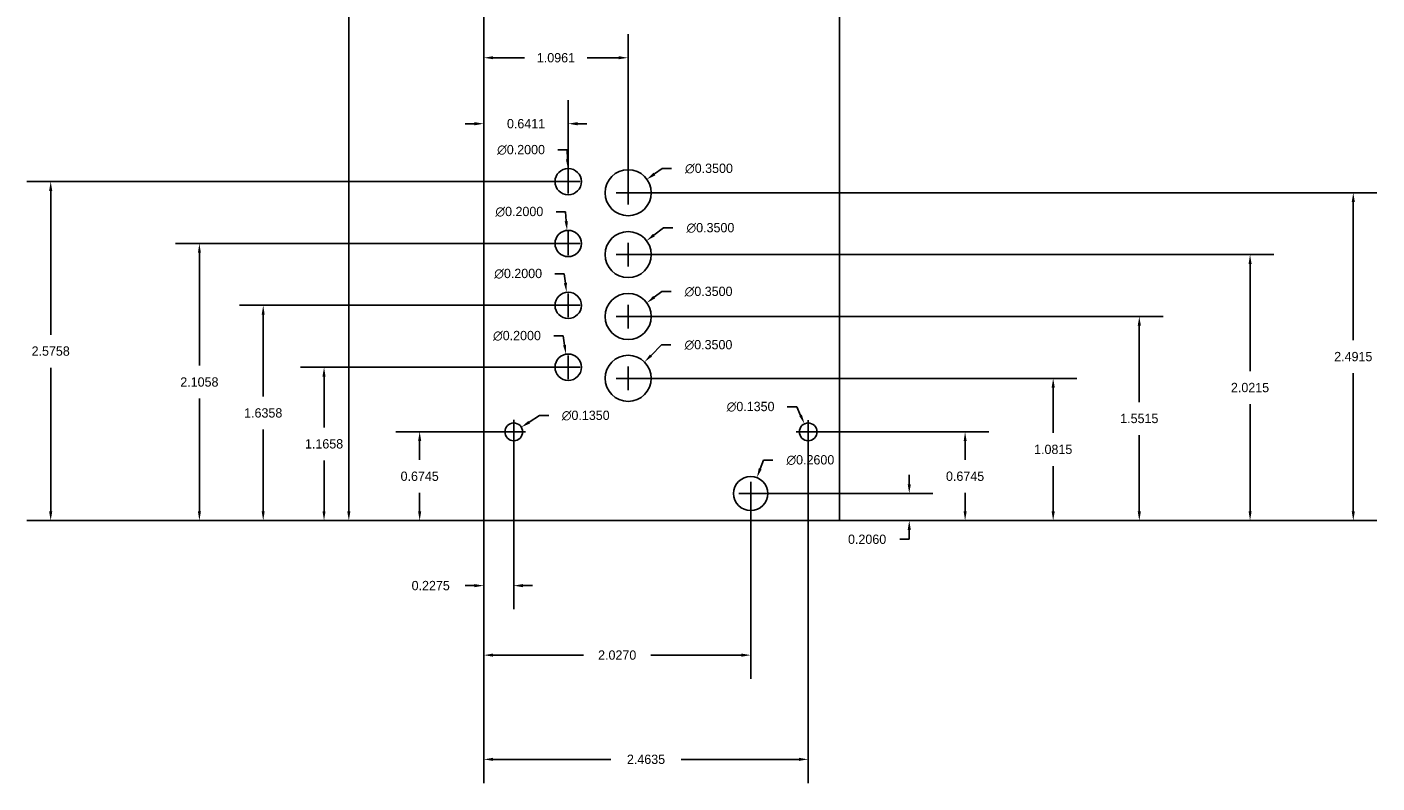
# Model space of a CAD drawing. Header units: inches. Extents: x -8.9 to 1.4, y -10.7 to 2.1.
# Tile 1 of 2: x -8.9 to 1.4, y -10.7 to -4.9. Entities that reach past the tile are written whole.
import ezdxf

# ---------------------------------------------------------------- set-up
doc = ezdxf.new("R2010")
doc.units = ezdxf.units.IN
doc.header["$MEASUREMENT"] = 0
for name, color, linetype in [('DIMENSION-COORDINATES-X', 100, 'Continuous'), ('DIMENSION-COORDINATES-Y', 50, 'Continuous'), ('DIMENSION-DIAMETERS', 10, 'Continuous'), ('DIMENSION-OUTLINES', 170, 'Continuous')]:
    doc.layers.add(name, color=color, linetype=linetype)
doc.dimstyles.get("Standard").update_dxf_attribs({"dimtxt": 0.18, "dimasz": 0.18, "dimexe": 0.18, "dimexo": 0.0625, "dimgap": 0.09, "dimtad": 0, "dimtih": 1, "dimtoh": 1, "dimdec": 4, "dimzin": 0, "dimdsep": 46, "dimtxsty": 'Standard', "dimcen": 0.09, "dimadec": 0, "dimazin": 0, "dimtfac": 1, "dimtdec": 4, "dimtofl": 0, "dimtmove": 0, "dimatfit": 3, "dimfxl": 1, "dimtolj": 1, "dimtzin": 0, "dimarcsym": 0})

# ---------------------------------------------------------------- blocks, each defined once
blk = doc.blocks.new('*D5')
at = {"layer": 'Defpoints', "color": 0, "transparency": 16777216}
for p in [(-5.115, -7.97), (-5.23, -8.041)]:
    blk.add_point(p, dxfattribs=at)
at = {"layer": 'DIMENSION-DIAMETERS', "color": 0, "lineweight": -2, "transparency": 16777216}
for p, q in [((-4.976, -7.882), (-5.055, -7.932)), ((-4.905, -7.882), (-4.976, -7.882)), ((-5.173, -8.095), (-5.173, -7.915)), ((-5.263, -8.005), (-5.083, -8.005))]:
    blk.add_line(p, q, dxfattribs=at)
at = {"layer": 'DIMENSION-DIAMETERS', "color": 0, "transparency": 16777216}
blk.add_solid([(-5.062, -7.922), (-5.049, -7.942), (-5.115, -7.97)], dxfattribs=at)
at = {"layer": 'DIMENSION-DIAMETERS', "color": 0, "transparency": 16777216, "insert": (-4.626, -7.882), "char_height": 0.07087, "attachment_point": 5}
blk.add_mtext('\\A1;∅0.1350', dxfattribs=at)
blk = doc.blocks.new('*D6')
at = {"layer": 'Defpoints', "color": 0, "transparency": 16777216}
for p in [(-3.326, -8.353), (-3.42, -8.595)]:
    blk.add_point(p, dxfattribs=at)
at = {"layer": 'DIMENSION-DIAMETERS', "color": 0, "lineweight": -2, "transparency": 16777216}
for p, q in [((-3.276, -8.22), (-3.301, -8.286)), ((-3.205, -8.22), (-3.276, -8.22)), ((-3.373, -8.564), (-3.373, -8.384)), ((-3.463, -8.474), (-3.283, -8.474))]:
    blk.add_line(p, q, dxfattribs=at)
at = {"layer": 'DIMENSION-DIAMETERS', "color": 0, "transparency": 16777216}
blk.add_solid([(-3.312, -8.282), (-3.29, -8.291), (-3.326, -8.353)], dxfattribs=at)
at = {"layer": 'DIMENSION-DIAMETERS', "color": 0, "transparency": 16777216, "insert": (-2.92, -8.22), "char_height": 0.07087, "attachment_point": 5}
blk.add_mtext('\\A1;∅0.2600', dxfattribs=at)
blk = doc.blocks.new('*D7')
at = {"layer": 'Defpoints', "color": 0, "transparency": 16777216}
for p in [(-2.965, -7.944), (-2.908, -8.067)]:
    blk.add_point(p, dxfattribs=at)
at = {"layer": 'DIMENSION-DIAMETERS', "color": 0, "lineweight": -2, "transparency": 16777216}
for p, q in [((-3.095, -7.815), (-3.024, -7.815)), ((-3.024, -7.815), (-2.994, -7.88)), ((-2.937, -8.095), (-2.937, -7.916)), ((-3.027, -8.006), (-2.847, -8.006))]:
    blk.add_line(p, q, dxfattribs=at)
at = {"layer": 'DIMENSION-DIAMETERS', "color": 0, "transparency": 16777216}
blk.add_solid([(-2.984, -7.875), (-3.005, -7.885), (-2.965, -7.944)], dxfattribs=at)
at = {"layer": 'DIMENSION-DIAMETERS', "color": 0, "transparency": 16777216, "insert": (-3.374, -7.815), "char_height": 0.07087, "attachment_point": 5}
blk.add_mtext('\\A1;∅0.1350', dxfattribs=at)
blk = doc.blocks.new('*D8')
at = {"layer": 'Defpoints', "color": 0, "transparency": 16777216}
for p in [(-4.18, -7.475), (-4.428, -7.722)]:
    blk.add_point(p, dxfattribs=at)
at = {"layer": 'DIMENSION-DIAMETERS', "color": 0, "lineweight": -2, "transparency": 16777216}
for p, q in [((-4.05, -7.345), (-4.13, -7.425)), ((-3.979, -7.345), (-4.05, -7.345)), ((-4.304, -7.689), (-4.304, -7.509)), ((-4.394, -7.599), (-4.214, -7.599))]:
    blk.add_line(p, q, dxfattribs=at)
at = {"layer": 'DIMENSION-DIAMETERS', "color": 0, "transparency": 16777216}
blk.add_solid([(-4.138, -7.417), (-4.122, -7.433), (-4.18, -7.475)], dxfattribs=at)
at = {"layer": 'DIMENSION-DIAMETERS', "color": 0, "transparency": 16777216, "insert": (-3.694, -7.345), "char_height": 0.07087, "attachment_point": 5}
blk.add_mtext('\\A1;∅0.3500', dxfattribs=at)
blk = doc.blocks.new('*D9')
at = {"layer": 'Defpoints', "color": 0, "transparency": 16777216}
for p in [(-4.775, -7.416), (-4.743, -7.613)]:
    blk.add_point(p, dxfattribs=at)
at = {"layer": 'DIMENSION-DIAMETERS', "color": 0, "lineweight": -2, "transparency": 16777216}
for p, q in [((-4.869, -7.276), (-4.798, -7.276)), ((-4.798, -7.276), (-4.787, -7.346)), ((-4.759, -7.604), (-4.759, -7.424)), ((-4.849, -7.514), (-4.669, -7.514))]:
    blk.add_line(p, q, dxfattribs=at)
at = {"layer": 'DIMENSION-DIAMETERS', "color": 0, "transparency": 16777216}
blk.add_solid([(-4.775, -7.344), (-4.798, -7.348), (-4.775, -7.416)], dxfattribs=at)
at = {"layer": 'DIMENSION-DIAMETERS', "color": 0, "transparency": 16777216, "insert": (-5.148, -7.276), "char_height": 0.07087, "attachment_point": 5}
blk.add_mtext('\\A1;∅0.2000', dxfattribs=at)
blk = doc.blocks.new('*D39')
at = {"layer": 'Defpoints', "color": 0, "transparency": 16777216}
for p in [(-4.163, -7.025), (-4.445, -7.233)]:
    blk.add_point(p, dxfattribs=at)
at = {"layer": 'DIMENSION-DIAMETERS', "color": 0, "lineweight": -2, "transparency": 16777216}
for p, q in [((-4.049, -6.94), (-4.106, -6.982)), ((-3.978, -6.94), (-4.049, -6.94)), ((-4.304, -7.219), (-4.304, -7.039)), ((-4.394, -7.129), (-4.214, -7.129))]:
    blk.add_line(p, q, dxfattribs=at)
at = {"layer": 'DIMENSION-DIAMETERS', "color": 0, "transparency": 16777216}
blk.add_solid([(-4.113, -6.973), (-4.099, -6.992), (-4.163, -7.025)], dxfattribs=at)
at = {"layer": 'DIMENSION-DIAMETERS', "color": 0, "transparency": 16777216, "insert": (-3.693, -6.94), "char_height": 0.07087, "attachment_point": 5}
blk.add_mtext('\\A1;∅0.3500', dxfattribs=at)
blk = doc.blocks.new('*D40')
at = {"layer": 'Defpoints', "color": 0, "transparency": 16777216}
for p in [(-4.164, -6.553), (-4.444, -6.764)]:
    blk.add_point(p, dxfattribs=at)
at = {"layer": 'DIMENSION-DIAMETERS', "color": 0, "lineweight": -2, "transparency": 16777216}
for p, q in [((-4.035, -6.456), (-4.108, -6.51)), ((-3.964, -6.456), (-4.035, -6.456)), ((-4.394, -6.659), (-4.214, -6.659)), ((-4.304, -6.749), (-4.304, -6.569))]:
    blk.add_line(p, q, dxfattribs=at)
at = {"layer": 'DIMENSION-DIAMETERS', "color": 0, "transparency": 16777216}
blk.add_solid([(-4.115, -6.501), (-4.101, -6.52), (-4.164, -6.553)], dxfattribs=at)
at = {"layer": 'DIMENSION-DIAMETERS', "color": 0, "transparency": 16777216, "insert": (-3.679, -6.456), "char_height": 0.07087, "attachment_point": 5}
blk.add_mtext('\\A1;∅0.3500', dxfattribs=at)
blk = doc.blocks.new('*D41')
at = {"layer": 'Defpoints', "color": 0, "transparency": 16777216}
for p in [(-4.161, -6.087), (-4.446, -6.29)]:
    blk.add_point(p, dxfattribs=at)
at = {"layer": 'DIMENSION-DIAMETERS', "color": 0, "lineweight": -2, "transparency": 16777216}
for p, q in [((-4.046, -6.005), (-4.104, -6.046)), ((-3.975, -6.005), (-4.046, -6.005)), ((-4.304, -6.279), (-4.304, -6.099)), ((-4.394, -6.189), (-4.214, -6.189))]:
    blk.add_line(p, q, dxfattribs=at)
at = {"layer": 'DIMENSION-DIAMETERS', "color": 0, "transparency": 16777216}
blk.add_solid([(-4.111, -6.036), (-4.097, -6.056), (-4.161, -6.087)], dxfattribs=at)
at = {"layer": 'DIMENSION-DIAMETERS', "color": 0, "transparency": 16777216, "insert": (-3.69, -6.005), "char_height": 0.07087, "attachment_point": 5}
blk.add_mtext('\\A1;∅0.3500', dxfattribs=at)
blk = doc.blocks.new('*D42')
at = {"layer": 'Defpoints', "color": 0, "transparency": 16777216}
for p in [(-4.771, -6.945), (-4.746, -7.143)]:
    blk.add_point(p, dxfattribs=at)
at = {"layer": 'DIMENSION-DIAMETERS', "color": 0, "lineweight": -2, "transparency": 16777216}
for p, q in [((-4.86, -6.804), (-4.789, -6.804)), ((-4.789, -6.804), (-4.78, -6.875)), ((-4.759, -7.134), (-4.759, -6.954)), ((-4.849, -7.044), (-4.669, -7.044))]:
    blk.add_line(p, q, dxfattribs=at)
at = {"layer": 'DIMENSION-DIAMETERS', "color": 0, "transparency": 16777216}
blk.add_solid([(-4.769, -6.873), (-4.792, -6.876), (-4.771, -6.945)], dxfattribs=at)
at = {"layer": 'DIMENSION-DIAMETERS', "color": 0, "transparency": 16777216, "insert": (-5.139, -6.804), "char_height": 0.07087, "attachment_point": 5}
blk.add_mtext('\\A1;∅0.2000', dxfattribs=at)
blk = doc.blocks.new('*D43')
at = {"layer": 'Defpoints', "color": 0, "transparency": 16777216}
for p in [(-4.768, -6.475), (-4.75, -6.674)]:
    blk.add_point(p, dxfattribs=at)
at = {"layer": 'DIMENSION-DIAMETERS', "color": 0, "lineweight": -2, "transparency": 16777216}
for p, q in [((-4.851, -6.333), (-4.78, -6.333)), ((-4.78, -6.333), (-4.774, -6.404)), ((-4.759, -6.664), (-4.759, -6.484)), ((-4.849, -6.574), (-4.669, -6.574))]:
    blk.add_line(p, q, dxfattribs=at)
at = {"layer": 'DIMENSION-DIAMETERS', "color": 0, "transparency": 16777216}
blk.add_solid([(-4.762, -6.403), (-4.786, -6.405), (-4.768, -6.475)], dxfattribs=at)
at = {"layer": 'DIMENSION-DIAMETERS', "color": 0, "transparency": 16777216, "insert": (-5.13, -6.333), "char_height": 0.07087, "attachment_point": 5}
blk.add_mtext('\\A1;∅0.2000', dxfattribs=at)
blk = doc.blocks.new('*D44')
at = {"layer": 'Defpoints', "color": 0, "transparency": 16777216}
for p in [(-4.762, -6.004), (-4.756, -6.204)]:
    blk.add_point(p, dxfattribs=at)
at = {"layer": 'DIMENSION-DIAMETERS', "color": 0, "lineweight": -2, "transparency": 16777216}
for p, q in [((-4.838, -5.863), (-4.767, -5.863)), ((-4.767, -5.863), (-4.764, -5.933)), ((-4.759, -6.194), (-4.759, -6.014)), ((-4.849, -6.104), (-4.669, -6.104))]:
    blk.add_line(p, q, dxfattribs=at)
at = {"layer": 'DIMENSION-DIAMETERS', "color": 0, "transparency": 16777216}
blk.add_solid([(-4.753, -5.933), (-4.776, -5.934), (-4.762, -6.004)], dxfattribs=at)
at = {"layer": 'DIMENSION-DIAMETERS', "color": 0, "transparency": 16777216, "insert": (-5.117, -5.863), "char_height": 0.07087, "attachment_point": 5}
blk.add_mtext('\\A1;∅0.2000', dxfattribs=at)
blk = doc.blocks.new('*D51')
at = {"layer": 'Defpoints', "color": 0, "transparency": 16777216}
for p in [(-5.4, 0), (-6.425, -8.68), (-5.4, -8.68)]:
    blk.add_point(p, dxfattribs=at)
at = {"layer": 'DIMENSION-OUTLINES', "color": 0, "lineweight": -2, "transparency": 16777216}
for p, q in [((-5.463, 0), (-6.605, 0)), ((-6.425, -0.071), (-6.425, -4.215)), ((-6.425, -8.609), (-6.425, -4.465)), ((-5.463, -8.68), (-6.605, -8.68))]:
    blk.add_line(p, q, dxfattribs=at)
at = {"layer": 'DIMENSION-OUTLINES', "color": 0, "transparency": 16777216}
for points in [[(-6.437, -0.071), (-6.413, -0.071), (-6.425, 0)], [(-6.437, -8.609), (-6.413, -8.609), (-6.425, -8.68)]]:
    blk.add_solid(points, dxfattribs=at)
at = {"layer": 'DIMENSION-OUTLINES', "color": 0, "transparency": 16777216, "insert": (-6.425, -4.34), "char_height": 0.0709, "attachment_point": 5}
blk.add_mtext('\\A1;8.6800', dxfattribs=at)
blk = doc.blocks.new('*D59')
at = {"layer": 'Defpoints', "color": 0, "transparency": 16777216}
for p in [(-5.4, -5.664), (-5.4, -6.104), (-4.759, -6.104)]:
    blk.add_point(p, dxfattribs=at)
at = {"layer": 'DIMENSION-COORDINATES-X', "color": 0, "lineweight": -2, "transparency": 16777216}
for p, q in [((-5.4, -6.042), (-5.4, -5.484)), ((-4.759, -6.042), (-4.759, -5.484)), ((-5.471, -5.664), (-5.542, -5.664)), ((-4.688, -5.664), (-4.617, -5.664))]:
    blk.add_line(p, q, dxfattribs=at)
at = {"layer": 'DIMENSION-COORDINATES-X', "color": 0, "transparency": 16777216}
for points in [[(-5.471, -5.652), (-5.471, -5.676), (-5.4, -5.664)], [(-4.688, -5.652), (-4.688, -5.676), (-4.759, -5.664)]]:
    blk.add_solid(points, dxfattribs=at)
at = {"layer": 'DIMENSION-COORDINATES-X', "color": 0, "transparency": 16777216, "insert": (-5.079, -5.664), "char_height": 0.0709, "attachment_point": 5}
blk.add_mtext('\\A1;0.6411', dxfattribs=at)
blk = doc.blocks.new('*D60')
at = {"layer": 'Defpoints', "color": 0, "transparency": 16777216}
for p in [(-5.4, -5.163), (-5.4, -6.189), (-4.304, -6.189)]:
    blk.add_point(p, dxfattribs=at)
at = {"layer": 'DIMENSION-COORDINATES-X', "color": 0, "lineweight": -2, "transparency": 16777216}
for p, q in [((-5.4, -6.126), (-5.4, -4.983)), ((-4.304, -6.126), (-4.304, -4.983)), ((-5.329, -5.163), (-5.09, -5.163)), ((-4.375, -5.163), (-4.614, -5.163))]:
    blk.add_line(p, q, dxfattribs=at)
at = {"layer": 'DIMENSION-COORDINATES-X', "color": 0, "transparency": 16777216}
for points in [[(-5.329, -5.151), (-5.329, -5.174), (-5.4, -5.163)], [(-4.375, -5.151), (-4.375, -5.174), (-4.304, -5.163)]]:
    blk.add_solid(points, dxfattribs=at)
at = {"layer": 'DIMENSION-COORDINATES-X', "color": 0, "transparency": 16777216, "insert": (-4.852, -5.163), "char_height": 0.0709, "attachment_point": 5}
blk.add_mtext('\\A1;1.0961', dxfattribs=at)
blk = doc.blocks.new('*D61')
at = {"layer": 'Defpoints', "color": 0, "transparency": 16777216}
for p in [(-5.4, -8.005), (-5.173, -8.005), (-5.4, -9.174)]:
    blk.add_point(p, dxfattribs=at)
at = {"layer": 'DIMENSION-COORDINATES-X', "color": 0, "lineweight": -2, "transparency": 16777216}
for p, q in [((-5.4, -8.068), (-5.4, -9.354)), ((-5.173, -8.068), (-5.173, -9.354)), ((-5.471, -9.174), (-5.542, -9.174)), ((-5.102, -9.174), (-5.031, -9.174))]:
    blk.add_line(p, q, dxfattribs=at)
at = {"layer": 'DIMENSION-COORDINATES-X', "color": 0, "transparency": 16777216}
for points in [[(-5.471, -9.162), (-5.471, -9.186), (-5.4, -9.174)], [(-5.102, -9.162), (-5.102, -9.186), (-5.173, -9.174)]]:
    blk.add_solid(points, dxfattribs=at)
at = {"layer": 'DIMENSION-COORDINATES-X', "color": 0, "transparency": 16777216, "insert": (-5.803, -9.174), "char_height": 0.0709, "attachment_point": 5}
blk.add_mtext('\\A1;0.2275', dxfattribs=at)
blk = doc.blocks.new('*D62')
at = {"layer": 'Defpoints', "color": 0, "transparency": 16777216}
for p in [(-5.4, -8.474), (-3.373, -8.474), (-5.4, -9.702)]:
    blk.add_point(p, dxfattribs=at)
at = {"layer": 'DIMENSION-COORDINATES-X', "color": 0, "lineweight": -2, "transparency": 16777216}
for p, q in [((-5.4, -8.536), (-5.4, -9.882)), ((-3.373, -8.536), (-3.373, -9.882)), ((-5.329, -9.702), (-4.642, -9.702)), ((-3.444, -9.702), (-4.131, -9.702))]:
    blk.add_line(p, q, dxfattribs=at)
at = {"layer": 'DIMENSION-COORDINATES-X', "color": 0, "transparency": 16777216}
for points in [[(-5.329, -9.69), (-5.329, -9.714), (-5.4, -9.702)], [(-3.444, -9.69), (-3.444, -9.714), (-3.373, -9.702)]]:
    blk.add_solid(points, dxfattribs=at)
at = {"layer": 'DIMENSION-COORDINATES-X', "color": 0, "transparency": 16777216, "insert": (-4.387, -9.702), "char_height": 0.0709, "attachment_point": 5}
blk.add_mtext('\\A1;2.0270', dxfattribs=at)
blk = doc.blocks.new('*D63')
at = {"layer": 'Defpoints', "color": 0, "transparency": 16777216}
for p in [(-5.4, -8.005), (-2.937, -8.005), (-5.4, -10.494)]:
    blk.add_point(p, dxfattribs=at)
at = {"layer": 'DIMENSION-COORDINATES-X', "color": 0, "lineweight": -2, "transparency": 16777216}
for p, q in [((-5.4, -8.068), (-5.4, -10.674)), ((-2.937, -8.068), (-2.937, -10.674)), ((-5.329, -10.494), (-4.435, -10.494)), ((-3.007, -10.494), (-3.901, -10.494))]:
    blk.add_line(p, q, dxfattribs=at)
at = {"layer": 'DIMENSION-COORDINATES-X', "color": 0, "transparency": 16777216}
for points in [[(-5.329, -10.482), (-5.329, -10.506), (-5.4, -10.494)], [(-3.007, -10.482), (-3.007, -10.506), (-2.937, -10.494)]]:
    blk.add_solid(points, dxfattribs=at)
at = {"layer": 'DIMENSION-COORDINATES-X', "color": 0, "transparency": 16777216, "insert": (-4.168, -10.494), "char_height": 0.0709, "attachment_point": 5}
blk.add_mtext('\\A1;2.4635', dxfattribs=at)
blk = doc.blocks.new('*D69')
at = {"layer": 'Defpoints', "color": 0, "transparency": 16777216}
for p in [(-4.759, -7.514), (-6.613, -8.68), (-4.759, -8.68)]:
    blk.add_point(p, dxfattribs=at)
at = {"layer": 'DIMENSION-COORDINATES-Y', "color": 0, "lineweight": -2, "transparency": 16777216}
for p, q in [((-4.821, -7.514), (-6.793, -7.514)), ((-6.613, -7.585), (-6.613, -7.972)), ((-6.613, -8.609), (-6.613, -8.223)), ((-4.821, -8.68), (-6.793, -8.68))]:
    blk.add_line(p, q, dxfattribs=at)
at = {"layer": 'DIMENSION-COORDINATES-Y', "color": 0, "transparency": 16777216}
for points in [[(-6.625, -7.585), (-6.602, -7.585), (-6.613, -7.514)], [(-6.625, -8.609), (-6.602, -8.609), (-6.613, -8.68)]]:
    blk.add_solid(points, dxfattribs=at)
at = {"layer": 'DIMENSION-COORDINATES-Y', "color": 0, "transparency": 16777216, "insert": (-6.613, -8.097), "char_height": 0.0709, "attachment_point": 5}
blk.add_mtext('\\A1;1.1658', dxfattribs=at)
blk = doc.blocks.new('*D70')
at = {"layer": 'Defpoints', "color": 0, "transparency": 16777216}
for p in [(-5.173, -8.005), (-5.887, -8.68), (-5.173, -8.68)]:
    blk.add_point(p, dxfattribs=at)
at = {"layer": 'DIMENSION-COORDINATES-Y', "color": 0, "lineweight": -2, "transparency": 16777216}
for p, q in [((-5.235, -8.005), (-6.067, -8.005)), ((-5.887, -8.076), (-5.887, -8.217)), ((-5.887, -8.609), (-5.887, -8.468)), ((-5.235, -8.68), (-6.067, -8.68))]:
    blk.add_line(p, q, dxfattribs=at)
at = {"layer": 'DIMENSION-COORDINATES-Y', "color": 0, "transparency": 16777216}
for points in [[(-5.899, -8.076), (-5.875, -8.076), (-5.887, -8.005)], [(-5.899, -8.609), (-5.875, -8.609), (-5.887, -8.68)]]:
    blk.add_solid(points, dxfattribs=at)
at = {"layer": 'DIMENSION-COORDINATES-Y', "color": 0, "transparency": 16777216, "insert": (-5.887, -8.343), "char_height": 0.0709, "attachment_point": 5}
blk.add_mtext('\\A1;0.6745', dxfattribs=at)
blk = doc.blocks.new('*D71')
at = {"layer": 'Defpoints', "color": 0, "transparency": 16777216}
for p in [(-4.759, -7.044), (-7.075, -8.68), (-4.759, -8.68)]:
    blk.add_point(p, dxfattribs=at)
at = {"layer": 'DIMENSION-COORDINATES-Y', "color": 0, "lineweight": -2, "transparency": 16777216}
for p, q in [((-4.821, -7.044), (-7.255, -7.044)), ((-7.075, -7.115), (-7.075, -7.737)), ((-7.075, -8.609), (-7.075, -7.988)), ((-4.821, -8.68), (-7.255, -8.68))]:
    blk.add_line(p, q, dxfattribs=at)
at = {"layer": 'DIMENSION-COORDINATES-Y', "color": 0, "transparency": 16777216}
for points in [[(-7.087, -7.115), (-7.064, -7.115), (-7.075, -7.044)], [(-7.087, -8.609), (-7.064, -8.609), (-7.075, -8.68)]]:
    blk.add_solid(points, dxfattribs=at)
at = {"layer": 'DIMENSION-COORDINATES-Y', "color": 0, "transparency": 16777216, "insert": (-7.075, -7.862), "char_height": 0.0709, "attachment_point": 5}
blk.add_mtext('\\A1;1.6358', dxfattribs=at)
blk = doc.blocks.new('*D72')
at = {"layer": 'Defpoints', "color": 0, "transparency": 16777216}
for p in [(-4.759, -6.574), (-7.56, -8.68), (-4.759, -8.68)]:
    blk.add_point(p, dxfattribs=at)
at = {"layer": 'DIMENSION-COORDINATES-Y', "color": 0, "lineweight": -2, "transparency": 16777216}
for p, q in [((-4.821, -6.574), (-7.74, -6.574)), ((-7.56, -6.645), (-7.56, -7.502)), ((-7.56, -8.609), (-7.56, -7.753)), ((-4.821, -8.68), (-7.74, -8.68))]:
    blk.add_line(p, q, dxfattribs=at)
at = {"layer": 'DIMENSION-COORDINATES-Y', "color": 0, "transparency": 16777216}
for points in [[(-7.571, -6.645), (-7.548, -6.645), (-7.56, -6.574)], [(-7.571, -8.609), (-7.548, -8.609), (-7.56, -8.68)]]:
    blk.add_solid(points, dxfattribs=at)
at = {"layer": 'DIMENSION-COORDINATES-Y', "color": 0, "transparency": 16777216, "insert": (-7.56, -7.627), "char_height": 0.0709, "attachment_point": 5}
blk.add_mtext('\\A1;2.1058', dxfattribs=at)
blk = doc.blocks.new('*D73')
at = {"layer": 'Defpoints', "color": 0, "transparency": 16777216}
for p in [(-4.759, -6.104), (-8.689, -8.68), (-4.759, -8.68)]:
    blk.add_point(p, dxfattribs=at)
at = {"layer": 'DIMENSION-COORDINATES-Y', "color": 0, "lineweight": -2, "transparency": 16777216}
for p, q in [((-4.821, -6.104), (-8.869, -6.104)), ((-8.689, -6.175), (-8.689, -7.267)), ((-8.689, -8.609), (-8.689, -7.518)), ((-4.821, -8.68), (-8.869, -8.68))]:
    blk.add_line(p, q, dxfattribs=at)
at = {"layer": 'DIMENSION-COORDINATES-Y', "color": 0, "transparency": 16777216}
for points in [[(-8.701, -6.175), (-8.677, -6.175), (-8.689, -6.104)], [(-8.701, -8.609), (-8.677, -8.609), (-8.689, -8.68)]]:
    blk.add_solid(points, dxfattribs=at)
at = {"layer": 'DIMENSION-COORDINATES-Y', "color": 0, "transparency": 16777216, "insert": (-8.689, -7.392), "char_height": 0.0709, "attachment_point": 5}
blk.add_mtext('\\A1;2.5758', dxfattribs=at)
blk = doc.blocks.new('*D74')
at = {"layer": 'Defpoints', "color": 0, "transparency": 16777216}
for p in [(-3.373, -8.474), (-3.373, -8.68), (-2.169, -8.68)]:
    blk.add_point(p, dxfattribs=at)
at = {"layer": 'DIMENSION-COORDINATES-Y', "color": 0, "lineweight": -2, "transparency": 16777216}
for p, q in [((-2.169, -8.403), (-2.169, -8.332)), ((-3.311, -8.474), (-1.989, -8.474)), ((-3.311, -8.68), (-1.989, -8.68)), ((-2.169, -8.751), (-2.169, -8.822)), ((-2.169, -8.822), (-2.24, -8.822))]:
    blk.add_line(p, q, dxfattribs=at)
at = {"layer": 'DIMENSION-COORDINATES-Y', "color": 0, "transparency": 16777216}
for points in [[(-2.181, -8.403), (-2.157, -8.403), (-2.169, -8.474)], [(-2.181, -8.751), (-2.157, -8.751), (-2.169, -8.68)]]:
    blk.add_solid(points, dxfattribs=at)
at = {"layer": 'DIMENSION-COORDINATES-Y', "color": 0, "transparency": 16777216, "insert": (-2.489, -8.822), "char_height": 0.0709, "attachment_point": 5}
blk.add_mtext('\\A1;0.2060', dxfattribs=at)
blk = doc.blocks.new('*D75')
at = {"layer": 'Defpoints', "color": 0, "transparency": 16777216}
for p in [(-2.937, -8.005), (-2.937, -8.68), (-1.745, -8.68)]:
    blk.add_point(p, dxfattribs=at)
at = {"layer": 'DIMENSION-COORDINATES-Y', "color": 0, "lineweight": -2, "transparency": 16777216}
for p, q in [((-2.874, -8.005), (-1.565, -8.005)), ((-1.745, -8.076), (-1.745, -8.217)), ((-1.745, -8.609), (-1.745, -8.468)), ((-2.874, -8.68), (-1.565, -8.68))]:
    blk.add_line(p, q, dxfattribs=at)
at = {"layer": 'DIMENSION-COORDINATES-Y', "color": 0, "transparency": 16777216}
for points in [[(-1.756, -8.076), (-1.733, -8.076), (-1.745, -8.005)], [(-1.756, -8.609), (-1.733, -8.609), (-1.745, -8.68)]]:
    blk.add_solid(points, dxfattribs=at)
at = {"layer": 'DIMENSION-COORDINATES-Y', "color": 0, "transparency": 16777216, "insert": (-1.745, -8.343), "char_height": 0.0709, "attachment_point": 5}
blk.add_mtext('\\A1;0.6745', dxfattribs=at)
blk = doc.blocks.new('*D76')
at = {"layer": 'Defpoints', "color": 0, "transparency": 16777216}
for p in [(-4.304, -7.599), (-4.304, -8.68), (-1.076, -8.68)]:
    blk.add_point(p, dxfattribs=at)
at = {"layer": 'DIMENSION-COORDINATES-Y', "color": 0, "lineweight": -2, "transparency": 16777216}
for p, q in [((-4.241, -7.599), (-0.896, -7.599)), ((-1.076, -7.669), (-1.076, -8.014)), ((-1.076, -8.609), (-1.076, -8.265)), ((-4.241, -8.68), (-0.896, -8.68))]:
    blk.add_line(p, q, dxfattribs=at)
at = {"layer": 'DIMENSION-COORDINATES-Y', "color": 0, "transparency": 16777216}
for points in [[(-1.088, -7.669), (-1.064, -7.669), (-1.076, -7.599)], [(-1.088, -8.609), (-1.064, -8.609), (-1.076, -8.68)]]:
    blk.add_solid(points, dxfattribs=at)
at = {"layer": 'DIMENSION-COORDINATES-Y', "color": 0, "transparency": 16777216, "insert": (-1.076, -8.139), "char_height": 0.0709, "attachment_point": 5}
blk.add_mtext('\\A1;1.0815', dxfattribs=at)
blk = doc.blocks.new('*D77')
at = {"layer": 'Defpoints', "color": 0, "transparency": 16777216}
for p in [(-4.304, -7.129), (-4.304, -8.68), (-0.422, -8.68)]:
    blk.add_point(p, dxfattribs=at)
at = {"layer": 'DIMENSION-COORDINATES-Y', "color": 0, "lineweight": -2, "transparency": 16777216}
for p, q in [((-4.241, -7.129), (-0.242, -7.129)), ((-0.422, -7.199), (-0.422, -7.779)), ((-0.422, -8.609), (-0.422, -8.03)), ((-4.241, -8.68), (-0.242, -8.68))]:
    blk.add_line(p, q, dxfattribs=at)
at = {"layer": 'DIMENSION-COORDINATES-Y', "color": 0, "transparency": 16777216}
for points in [[(-0.434, -7.199), (-0.41, -7.199), (-0.422, -7.129)], [(-0.434, -8.609), (-0.41, -8.609), (-0.422, -8.68)]]:
    blk.add_solid(points, dxfattribs=at)
at = {"layer": 'DIMENSION-COORDINATES-Y', "color": 0, "transparency": 16777216, "insert": (-0.422, -7.904), "char_height": 0.0709, "attachment_point": 5}
blk.add_mtext('\\A1;1.5515', dxfattribs=at)
blk = doc.blocks.new('*D78')
at = {"layer": 'Defpoints', "color": 0, "transparency": 16777216}
for p in [(-4.304, -6.659), (-4.304, -8.68), (0.419, -8.68)]:
    blk.add_point(p, dxfattribs=at)
at = {"layer": 'DIMENSION-COORDINATES-Y', "color": 0, "lineweight": -2, "transparency": 16777216}
for p, q in [((-4.241, -6.659), (0.599, -6.659)), ((0.419, -6.729), (0.419, -7.544)), ((0.419, -8.609), (0.419, -7.795)), ((-4.241, -8.68), (0.599, -8.68))]:
    blk.add_line(p, q, dxfattribs=at)
at = {"layer": 'DIMENSION-COORDINATES-Y', "color": 0, "transparency": 16777216}
for points in [[(0.408, -6.729), (0.431, -6.729), (0.419, -6.659)], [(0.408, -8.609), (0.431, -8.609), (0.419, -8.68)]]:
    blk.add_solid(points, dxfattribs=at)
at = {"layer": 'DIMENSION-COORDINATES-Y', "color": 0, "transparency": 16777216, "insert": (0.419, -7.669), "char_height": 0.0709, "attachment_point": 5}
blk.add_mtext('\\A1;2.0215', dxfattribs=at)
blk = doc.blocks.new('*D79')
at = {"layer": 'Defpoints', "color": 0, "transparency": 16777216}
for p in [(-4.304, -6.189), (-4.304, -8.68), (1.203, -8.68)]:
    blk.add_point(p, dxfattribs=at)
at = {"layer": 'DIMENSION-COORDINATES-Y', "color": 0, "lineweight": -2, "transparency": 16777216}
for p, q in [((-4.241, -6.189), (1.383, -6.189)), ((1.203, -6.259), (1.203, -7.309)), ((1.203, -8.609), (1.203, -7.56)), ((-4.241, -8.68), (1.383, -8.68))]:
    blk.add_line(p, q, dxfattribs=at)
at = {"layer": 'DIMENSION-COORDINATES-Y', "color": 0, "transparency": 16777216}
for points in [[(1.191, -6.259), (1.215, -6.259), (1.203, -6.189)], [(1.191, -8.609), (1.215, -8.609), (1.203, -8.68)]]:
    blk.add_solid(points, dxfattribs=at)
at = {"layer": 'DIMENSION-COORDINATES-Y', "color": 0, "transparency": 16777216, "insert": (1.203, -7.434), "char_height": 0.0709, "attachment_point": 5}
blk.add_mtext('\\A1;2.4915', dxfattribs=at)

msp = doc.modelspace()

# ---------------------------------------------------------------- linework, layer by layer
msp.add_lwpolyline([(-2.7, 0), (-5.4, 0), (-5.4, -8.68), (-2.7, -8.68)], close=True)
for centre, radius in [((-4.75894, -6.10421), 0.1), ((-4.30394, -6.18854), 0.175), ((-4.75894, -6.57421), 0.1), ((-4.30394, -6.65854), 0.175), ((-4.75894, -7.04421), 0.1), ((-4.30394, -7.12854), 0.175), ((-4.75894, -7.51421), 0.1), ((-4.30394, -7.59854), 0.175), ((-5.1725, -8.0055), 0.0675), ((-2.9365, -8.0055), 0.0675), ((-3.373, -8.474), 0.13)]:
    msp.add_circle(centre, radius)

# ---------------------------------------------------------------- dimensions: what is measured, and where the dimension line sits
at = {"layer": 'DIMENSION-COORDINATES-X'}
dim = msp.add_linear_dim(base=(-5.4, -5.16257), p1=(-4.30394, -6.18854), p2=(-5.4, -6.18854), dimstyle='Standard', override={"dimtxt": 0.070866, "dimasz": 0.070866}, dxfattribs=at)
dim.commit()
dim.dimension.update_dxf_attribs({"geometry": '*D60', "text_midpoint": (-4.85197, -5.16257), "dimtype": 160})
for base, p1, p2, picture, middle in [((-5.4, -5.66428), (-4.75894, -6.10421), (-5.4, -6.10421), '*D59', (-5.07947, -5.66428)), ((-5.4, -9.17382), (-5.1725, -8.0055), (-5.4, -8.0055), '*D61', (-5.80299, -9.17382)), ((-5.4, -10.49375), (-2.9365, -8.0055), (-5.4, -8.0055), '*D63', (-4.16825, -10.49375)), ((-5.4, -9.70201), (-3.373, -8.474), (-5.4, -8.474), '*D62', (-4.3865, -9.70201))]:
    dim = msp.add_linear_dim(base=base, p1=p1, p2=p2, dimstyle='Standard', override={"dimtxt": 0.070866, "dimasz": 0.070866}, dxfattribs=at)
    dim.commit()
    dim.dimension.update_dxf_attribs({"geometry": picture, "text_midpoint": middle})
at = {"layer": 'DIMENSION-COORDINATES-Y'}
for base, p1, p2, picture, middle in [((-8.68892, -8.68), (-4.75894, -6.10421), (-4.75894, -8.68), '*D73', (-8.68892, -7.3921)), ((1.20308, -8.68), (-4.30394, -6.18854), (-4.30394, -8.68), '*D79', (1.20308, -7.43427)), ((-7.55966, -8.68), (-4.75894, -6.57421), (-4.75894, -8.68), '*D72', (-7.55966, -7.6271)), ((0.41944, -8.68), (-4.30394, -6.65854), (-4.30394, -8.68), '*D78', (0.41944, -7.66927)), ((-7.07537, -8.68), (-4.75894, -7.04421), (-4.75894, -8.68), '*D71', (-7.07537, -7.8621)), ((-0.42171, -8.68), (-4.30394, -7.12854), (-4.30394, -8.68), '*D77', (-0.42171, -7.90427)), ((-6.6135, -8.68), (-4.75894, -7.51421), (-4.75894, -8.68), '*D69', (-6.6135, -8.0971)), ((-1.07594, -8.68), (-4.30394, -7.59854), (-4.30394, -8.68), '*D76', (-1.07594, -8.13927)), ((-5.88706, -8.68), (-5.1725, -8.0055), (-5.1725, -8.68), '*D70', (-5.88706, -8.34275)), ((-1.74454, -8.68), (-2.9365, -8.0055), (-2.9365, -8.68), '*D75', (-1.74454, -8.34275)), ((-2.16871, -8.68), (-3.373, -8.474), (-3.373, -8.68), '*D74', (-2.48903, -8.82173))]:
    dim = msp.add_linear_dim(base=base, p1=p1, p2=p2, angle=90, dimstyle='Standard', override={"dimtxt": 0.070866, "dimasz": 0.070866}, dxfattribs=at)
    dim.commit()
    dim.dimension.update_dxf_attribs({"geometry": picture, "text_midpoint": middle})
at = {"layer": 'DIMENSION-DIAMETERS'}
for p1, p2, picture, middle in [((-4.75571, -6.20416), (-4.76217, -6.00426), '*D44', (-5.11659, -5.8626)), ((-4.44649, -6.29005), (-4.16139, -6.08702), '*D41', (-3.6902, -6.0048)), ((-4.7502, -6.67383), (-4.76768, -6.47459), '*D43', (-5.12991, -6.3334)), ((-4.74638, -7.14342), (-4.77149, -6.945), '*D42', (-5.13913, -6.80439)), ((-4.44468, -7.23254), (-4.16319, -7.02454), '*D39', (-3.69346, -6.94031)), ((-4.74268, -7.61288), (-4.7752, -7.41554), '*D9', (-5.14808, -7.27569)), ((-2.90828, -8.06682), (-2.96472, -7.94418), '*D7', (-3.37381, -7.81543)), ((-3.41957, -8.59537), (-3.32643, -8.35263), '*D6', (-2.91991, -8.2203))]:
    dim = msp.add_diameter_dim_2p(p1=p1, p2=p2, dimstyle='Standard', override={"dimtxt": 0.070866, "dimasz": 0.070866}, dxfattribs=at)
    dim.commit()
    dim.dimension.update_dxf_attribs({"geometry": picture, "text_midpoint": middle})
for p1, p2, picture, middle in [((-4.44363, -6.76394), (-4.16424, -6.55313), '*D40', (-3.67911, -6.4555)), ((-4.42782, -7.72214), (-4.18006, -7.47493), '*D8', (-3.69424, -7.34516)), ((-5.22964, -8.04143), (-5.11536, -7.96957), '*D5', (-4.62584, -7.88174))]:
    dim = msp.add_diameter_dim_2p(p1=p1, p2=p2, dimstyle='Standard', override={"dimtxt": 0.070866, "dimasz": 0.070866}, dxfattribs=at)
    dim.commit()
    dim.dimension.update_dxf_attribs({"geometry": picture, "text_midpoint": middle, "dimtype": 163})
at = {"layer": 'DIMENSION-OUTLINES'}
dim = msp.add_linear_dim(base=(-6.42486, -8.68), p1=(-5.4, 0), p2=(-5.4, -8.68), angle=90, dimstyle='Standard', override={"dimtxt": 0.070866, "dimasz": 0.070866}, dxfattribs=at)
dim.commit()
dim.dimension.update_dxf_attribs({"geometry": '*D51', "text_midpoint": (-6.42486, -4.34)})

doc.saveas('drawing.dxf')
